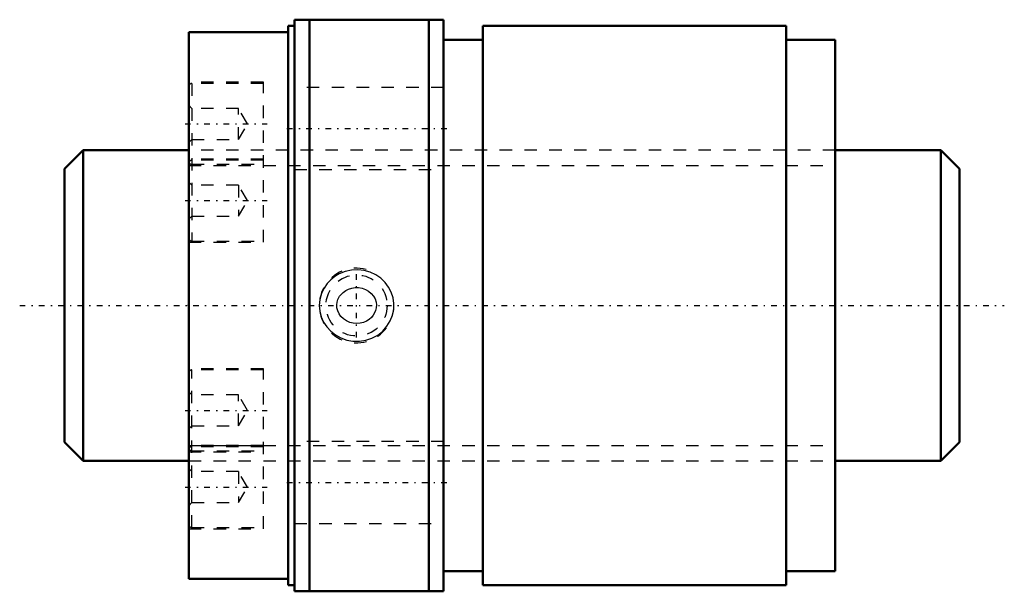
# Model space of a CAD drawing. Header units: millimetres. Extents: x -13.6 to 65.6, y -23 to 23.
import ezdxf

# ---------------------------------------------------------------- set-up
doc = ezdxf.new("R2010")
doc.units = ezdxf.units.MM
doc.linetypes.add('Center', pattern=[1.5, 0.45, -0.5, 0.05, -0.5])
doc.linetypes.add('Dashed', pattern=[2, 1, -1])
for name, color, linetype, lineweight in [('2d ConnectionPoints', 7, 'Continuous', 50), ('AM_0', 7, 'Continuous', 50), ('AM_5', 3, 'Continuous', 25), ('AM_7', 7, 'Center', 25), ('AM_9', 6, 'Dashed', 25)]:
    doc.layers.add(name, color=color, linetype=linetype, lineweight=lineweight)

# ---------------------------------------------------------------- blocks, each defined once
blk = doc.blocks.new('1_RR0130WGF2550_1Nut_0_in_WGF2550_1G1_72LC3_0_13_0_0_4')
at = {"layer": 'AM_0'}
for p, q in [((8.5, 23), (8.5, -23)), ((8.5, 23), (20.5, 23)), ((9.7, 23), (9.7, -23)), ((19.3, 23), (19.3, -23)), ((20.5, 23), (20.5, -23)), ((8, 22.5), (8, -22.5)), ((8.5, 22.5), (8, 22.5)), ((23.65, 22.5), (23.65, -22.5)), ((48.062, 22.5), (23.65, 22.5)), ((48.062, 22.5), (48.062, -22.5)), ((0, 22), (0, -22)), ((8, 22), (0, 22)), ((23.65, 21.375), (20.5, 21.375)), ((52, 21.375), (48.062, 21.375)), ((52, 21.375), (52, -21.375)), ((20.5, -21.375), (23.65, -21.375)), ((48.062, -21.375), (52, -21.375)), ((0, -22), (8, -22)), ((8, -22.5), (8.5, -22.5)), ((23.65, -22.5), (48.062, -22.5)), ((20.5, -23), (8.5, -23))]:
    blk.add_line(p, q, dxfattribs=at)
at = {"layer": 'AM_5', "linetype": 'Dashed'}
blk.add_arc((13.5, 0), 3, 75, 15, dxfattribs=at)
at = {"layer": 'AM_7'}
for p, q in [((-0.3, 14.614), (6.3, 14.614)), ((7.9, 14.25), (21.1, 14.25)), ((-0.3, 8.438), (6.3, 8.438)), ((13.5, -2.581), (13.5, 2.581)), ((-0.3, -8.438), (6.3, -8.438)), ((7.9, -14.25), (21.1, -14.25)), ((-0.3, -14.614), (6.3, -14.614))]:
    blk.add_line(p, q, dxfattribs=at)
at = {"layer": 'AM_9'}
for p, q in [((6, 17.964), (0, 17.964)), ((6, 17.864), (0.25, 17.864)), ((0.25, 17.864), (0.25, 5.188)), ((6, 5.087), (6, 17.964)), ((20.5, 17.55), (8.5, 17.55)), ((0.25, 15.864), (0, 16.114)), ((4, 15.864), (0.25, 15.864)), ((4, 13.364), (4, 15.864)), ((4.722, 14.614), (4, 15.864)), ((4, 13.364), (4.722, 14.614)), ((0, 13.114), (0.25, 13.364)), ((0.25, 13.364), (4, 13.364)), ((52, 12.5), (0, 12.5)), ((6, 11.787), (0, 11.787)), ((0, 11.264), (6, 11.264)), ((6, 11.688), (0.25, 11.688)), ((0.25, 11.364), (6, 11.364)), ((8.5, 10.95), (20.5, 10.95)), ((0.25, 9.687), (0, 9.938)), ((4, 9.687), (0.25, 9.687)), ((4.722, 8.438), (4, 9.687)), ((4, 9.687), (4, 7.188)), ((4, 7.188), (4.722, 8.438)), ((0, 6.938), (0.25, 7.188)), ((0.25, 7.188), (4, 7.188)), ((0, 5.087), (6, 5.087)), ((0.25, 5.188), (6, 5.188)), ((6, -5.087), (0, -5.087)), ((6, -5.188), (0.25, -5.188)), ((0.25, -17.864), (0.25, -5.188)), ((6, -17.964), (6, -5.087)), ((0.25, -7.188), (0, -6.938)), ((4, -7.188), (0.25, -7.188)), ((4, -9.687), (4, -7.188)), ((4.722, -8.438), (4, -7.188)), ((4, -9.687), (4.722, -8.438)), ((0, -9.938), (0.25, -9.687)), ((0.25, -9.687), (4, -9.687)), ((20.5, -10.95), (8.5, -10.95)), ((6, -11.264), (0, -11.264)), ((0, -11.787), (6, -11.787)), ((6, -11.364), (0.25, -11.364)), ((0.25, -11.688), (6, -11.688)), ((0, -12.5), (52, -12.5)), ((0.25, -13.364), (0, -13.114)), ((4, -13.364), (0.25, -13.364)), ((4.722, -14.614), (4, -13.364)), ((4, -13.364), (4, -15.864)), ((4, -15.864), (4.722, -14.614)), ((0, -16.114), (0.25, -15.864)), ((0.25, -15.864), (4, -15.864)), ((0, -17.964), (6, -17.964)), ((0.25, -17.864), (6, -17.864)), ((8.5, -17.55), (20.5, -17.55))]:
    blk.add_line(p, q, dxfattribs=at)
for points in [[(11.422, 2.076), (11.124, 1.757), (10.878, 1.398), (10.67, 0.954), (10.542, 0.481), (10.5, 0.011), (10.539, -0.46), (10.654, -0.909), (10.841, -1.333), (11.1, -1.726), (11.418, -2.072), (11.802, -2.373), (12.229, -2.608), (12.706, -2.777), (13.205, -2.866), (13.726, -2.871), (14.239, -2.791), (14.735, -2.624), (15.196, -2.375), (15.6, -2.055), (15.943, -1.67), (16.204, -1.246), (16.387, -0.783), (16.482, -0.314), (16.495, 0.163), (16.428, 0.623), (16.287, 1.066), (16.072, 1.481), (15.794, 1.855), (15.448, 2.189), (15.052, 2.464), (14.6, 2.679), (14.118, 2.818), (13.605, 2.878), (13.089, 2.852), (12.578, 2.74), (12.093, 2.543), (11.741, 2.332), (11.422, 2.076)], [(12.137, 0.746), (12.417, 1.059), (12.621, 1.205), (12.845, 1.318), (13.104, 1.401), (13.374, 1.442), (13.661, 1.439), (13.944, 1.389), (14.217, 1.291), (14.468, 1.147), (14.682, 0.967), (14.86, 0.751), (14.983, 0.525), (15.062, 0.281), (15.091, 0.052), (15.08, -0.179), (15.032, -0.393), (14.95, -0.597), (14.833, -0.789), (14.689, -0.961), (14.505, -1.12), (14.299, -1.25), (14.055, -1.355), (13.797, -1.421), (13.515, -1.447), (13.232, -1.426), (12.949, -1.357), (12.683, -1.241), (12.446, -1.083), (12.242, -0.885), (12.089, -0.669), (11.979, -0.428), (11.923, -0.197), (11.908, 0.041), (11.934, 0.261), (11.996, 0.473), (12.137, 0.746)]]:
    blk.add_lwpolyline(points, dxfattribs=at)
blk.add_circle((13.5, 0), 2.458, dxfattribs=at)
for centre, start, end in [((0.25, 17.614), 90, 180), ((0.25, 11.438), 90, 180), ((0.25, 11.614), 180, 270), ((0.25, 5.438), 180, 270), ((0.25, -5.437), 90, 180), ((0.25, -11.614), 90, 180), ((0.25, -11.438), 180, 270), ((0.25, -17.614), 180, 270)]:
    blk.add_arc(centre, 0.25, start, end, dxfattribs=at)
blk = doc.blocks.new('2_0130WGF2550_10Shaft_0_in_WGF2550_1G1_72LC3_0_13_0_0_4')
at = {"layer": 'AM_0'}
for p, q in [((-8.5, 12.5), (-10, 11)), ((-8.5, 12.5), (-8.5, -12.5)), ((0, 12.5), (-8.5, 12.5)), ((60.5, 12.5), (52, 12.5)), ((62, 11), (60.5, 12.5)), ((60.5, 12.5), (60.5, -12.5)), ((-10, 11), (-10, -11)), ((62, 11), (62, -11)), ((-10, -11), (-8.5, -12.5)), ((60.5, -12.5), (62, -11)), ((-8.5, -12.5), (0, -12.5)), ((52, -12.5), (60.5, -12.5))]:
    blk.add_line(p, q, dxfattribs=at)
at = {"layer": 'AM_5', "linetype": 'Dashed'}
for p, q in [((0, 11.273), (52, 11.273)), ((0, -11.273), (52, -11.273))]:
    blk.add_line(p, q, dxfattribs=at)
at = {"layer": 'AM_7'}
blk.add_line((-13.6, 0), (65.6, 0), dxfattribs=at)
at = {"layer": 'AM_9'}
for p, q in [((52, 12.5), (0, 12.5)), ((0, -12.5), (52, -12.5))]:
    blk.add_line(p, q, dxfattribs=at)

msp = doc.modelspace()

# ---------------------------------------------------------------- linework, layer by layer
at = {"layer": '2d ConnectionPoints'}
msp.add_point((0, 0), dxfattribs=at)

# ---------------------------------------------------------------- block references
for name in ['1_RR0130WGF2550_1Nut_0_in_WGF2550_1G1_72LC3_0_13_0_0_4', '2_0130WGF2550_10Shaft_0_in_WGF2550_1G1_72LC3_0_13_0_0_4']:
    msp.add_blockref(name, (0, 0))

doc.saveas('drawing.dxf')
